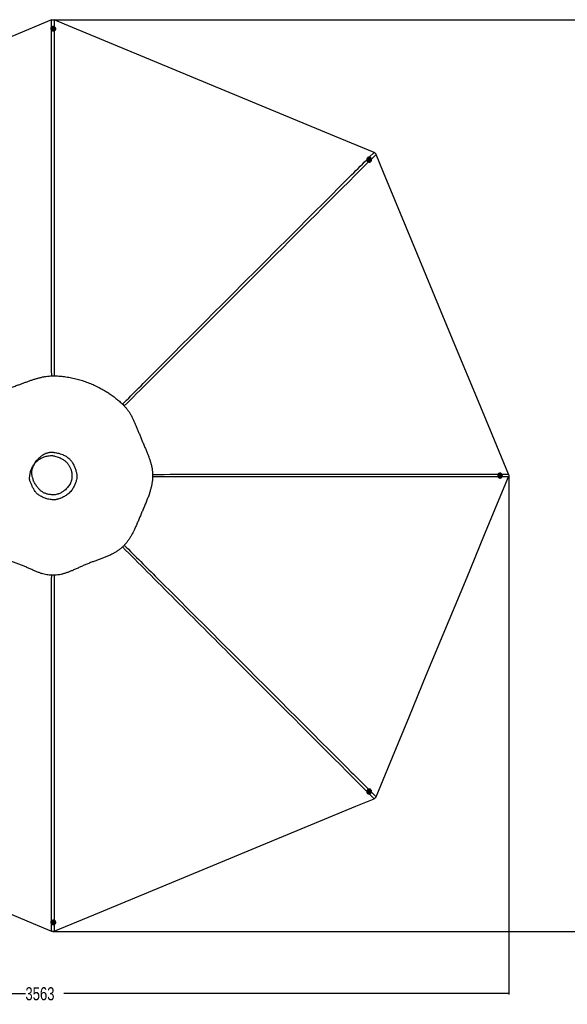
# Paper-space layout 'In-Ground Anchor' of a CAD drawing. Header units: millimetres. Extents: x 1903 to 18395, y 314 to 15846.
# Tile 37 of 52: x 6309 to 10514, y 8287 to 15846. Entities that reach past the tile are written whole.
import ezdxf

# ---------------------------------------------------------------- set-up
doc = ezdxf.new("R2010")
doc.units = ezdxf.units.MM
doc.layers.add('COMPONENT_GEOMETRY', color=7, linetype='Continuous')
doc.styles.add('SLDTEXTSTYLE1', font='TXT', dxfattribs={"width": 0.75})
doc.dimstyles.new('SLDDIMSTYLE2', dxfattribs={"dimtxt": 100, "dimasz": 6.604, "dimexe": 0, "dimexo": 0.0625, "dimgap": 25, "dimtad": 0, "dimtih": 1, "dimtoh": 1, "dimdec": 0, "dimlfac": 0.5, "dimrnd": 1e-09, "dimzin": 12, "dimdsep": 46, "dimtxsty": 'SLDTEXTSTYLE1', "dimsah": 1, "dimcen": 0.09, "dimadec": 0, "dimazin": 3, "dimtfac": 1, "dimtdec": 3, "dimtofl": 0, "dimtmove": 0, "dimatfit": 3, "dimfxl": 1, "dimfrac": 2, "dimtolj": 1, "dimtzin": 12, "dimarcsym": 0})
doc.dimstyles.new('SLDDIMSTYLE3', dxfattribs={"dimtxt": 100, "dimasz": 6.604, "dimexe": 0, "dimexo": 0.0625, "dimgap": -25, "dimtad": 0, "dimtih": 1, "dimtoh": 1, "dimdec": 0, "dimlfac": 0.5, "dimrnd": 1e-09, "dimzin": 12, "dimdsep": 46, "dimtxsty": 'SLDTEXTSTYLE1', "dimsah": 1, "dimcen": 0.09, "dimadec": 0, "dimazin": 3, "dimtfac": 1, "dimtdec": 0, "dimtofl": 0, "dimtmove": 0, "dimatfit": 3, "dimfxl": 1, "dimfrac": 2, "dimtolj": 1, "dimarcsym": 0})

# ---------------------------------------------------------------- blocks, each defined once
blk = doc.blocks.new('_D_14')
at = {"layer": 'COMPONENT_GEOMETRY', "color": 7, "ltscale": 2}
for p, q in [((6586.8, 15845.8), (11539.2, 15845.8)), ((11532.9, 15845.8), (11532.9, 12425.3)), ((11354.6, 12266.5), (11354.6, 12425.3)), ((11354.6, 12425.3), (11711.1, 12425.3)), ((11711.1, 12425.3), (11711.1, 12266.5)), ((11711.1, 12266.5), (11354.6, 12266.5)), ((11532.9, 8846), (11532.9, 12266.5)), ((6601.7, 8846), (11539.2, 8846))]:
    blk.add_line(p, q, dxfattribs=at)
for points in [[(11532.9, 15845.8), (11531.9, 15839.2), (11533.9, 15839.2)], [(11532.9, 8846), (11533.9, 8852.6), (11531.9, 8852.6)]]:
    blk.add_solid(points, dxfattribs=at)
at = {"layer": 'COMPONENT_GEOMETRY', "color": 7, "ltscale": 2, "insert": (11385.1, 12395.5), "char_height": 100, "attachment_point": 1, "style": 'SLDTEXTSTYLE1'}
blk.add_mtext('3500', dxfattribs=at)
blk = doc.blocks.new('_D_15')
at = {"layer": 'COMPONENT_GEOMETRY', "color": 7, "ltscale": 2}
for p, q in [((2938.4, 12281.5), (2938.4, 8362)), ((10064.3, 12285.6), (10064.3, 8362)), ((2938.4, 8368.4), (6353.5, 8368.4)), ((10064.3, 8368.4), (6649.1, 8368.4))]:
    blk.add_line(p, q, dxfattribs=at)
for points in [[(2938.4, 8368.4), (2945, 8367.4), (2945, 8369.4)], [(10064.3, 8368.4), (10057.7, 8369.4), (10057.7, 8367.4)]]:
    blk.add_solid(points, dxfattribs=at)
at = {"layer": 'COMPONENT_GEOMETRY', "color": 7, "ltscale": 2, "insert": (6353.5, 8417.9), "char_height": 100, "attachment_point": 1, "style": 'SLDTEXTSTYLE1'}
blk.add_mtext('3563', dxfattribs=at)

psp = doc.layouts.new('In-Ground Anchor')

# ---------------------------------------------------------------- linework, layer by layer
at = {"color": 8, "linetype": 'Continuous', "lineweight": 25, "ltscale": 2}
for p, q in [((6553.75, 15788.11), (6553.74, 15843.63)), ((6574.98, 15843.63), (6574.97, 15791.94)), ((8992.84, 14789.41), (9030.11, 14826.68)), ((9045.13, 14811.67), (9009.79, 14776.34)), ((10062.07, 12335.3), (10011.91, 12335.31)), ((10012.07, 12356.53), (10062.07, 12356.54)), ((9009.74, 9915.55), (9045.13, 9880.17)), ((9030.11, 9865.15), (8992.83, 9902.45)), ((6553.74, 8848.2), (6553.75, 8903.68)), ((6574.97, 8899.93), (6574.98, 8848.2))]:
    psp.add_line(p, q, dxfattribs=at)
at = {"color": 7, "linetype": 'Continuous', "lineweight": 25, "ltscale": 2}
for p, q in [((6548.41, 15776.49), (6548.42, 15775.08)), ((6557.71, 15776.84), (6557.71, 15776.53)), ((6563.75, 15779.05), (6565.72, 15781.65)), ((6565.23, 15776.18), (6563.75, 15779.05)), ((6564.14, 15778.29), (6564.74, 15779.09)), ((6564.74, 15779.09), (6565.73, 15780.4)), ((6568.68, 15775.92), (6565.23, 15776.18)), ((6565.72, 15781.65), (6569.18, 15781.39)), ((6565.73, 15780.4), (6565.72, 15781.65)), ((6565.73, 15780.4), (6567.46, 15780.27)), ((6567.46, 15780.27), (6569.18, 15780.14)), ((6570.66, 15778.53), (6568.68, 15775.92)), ((6569.18, 15781.39), (6570.66, 15778.53)), ((6569.18, 15780.14), (6569.18, 15781.39)), ((6569.18, 15780.14), (6569.92, 15778.7)), ((6569.92, 15778.7), (6570.27, 15778.02)), ((6576.71, 15776.61), (6576.71, 15776.92)), ((6586.02, 15775.25), (6586.01, 15776.66)), ((8979.71, 14785.01), (8978.72, 14784.01)), ((8986.52, 14778.67), (8986.31, 14778.45)), ((8991.36, 14772.87), (8992.35, 14775.95)), ((8993.62, 14770.25), (8991.36, 14772.87)), ((8992.09, 14775.15), (8993.08, 14775.28)), ((8992.35, 14775.95), (8995.58, 14776.4)), ((8993.08, 14775.28), (8994.7, 14775.51)), ((8996.86, 14770.7), (8993.62, 14770.25)), ((8994.7, 14775.51), (8995.58, 14776.4)), ((8994.7, 14775.51), (8995.83, 14774.2)), ((8995.58, 14776.4), (8997.84, 14773.77)), ((8995.83, 14774.2), (8996.96, 14772.88)), ((8996.47, 14771.35), (8996.23, 14770.61)), ((8996.96, 14772.88), (8996.47, 14771.35)), ((8997.84, 14773.77), (8996.86, 14770.7)), ((8996.96, 14772.88), (8997.84, 14773.77)), ((8999.79, 14765.06), (9000, 14765.28)), ((9005.39, 14757.51), (9006.38, 14758.51)), ((9997.86, 12364.72), (9996.46, 12364.72)), ((9996.46, 12327.12), (9997.86, 12327.12)), ((9997.2, 12344.44), (9997.46, 12347.89)), ((9999.81, 12342.47), (9997.2, 12344.44)), ((9997.46, 12347.89), (10000.32, 12349.37)), ((9998.16, 12355.42), (9997.86, 12355.42)), ((9997.86, 12336.42), (9998.16, 12336.42)), ((9999.99, 12343.21), (9999.3, 12342.85)), ((9999.58, 12348.99), (10000.38, 12348.39)), ((10002.68, 12343.95), (9999.81, 12342.47)), ((10001.42, 12343.95), (9999.99, 12343.21)), ((10000.32, 12349.37), (10002.93, 12347.4)), ((10000.38, 12348.39), (10001.68, 12347.4)), ((10001.55, 12345.67), (10001.42, 12343.95)), ((10001.42, 12343.95), (10002.68, 12343.95)), ((10001.68, 12347.4), (10001.55, 12345.67)), ((10001.68, 12347.4), (10002.93, 12347.4)), ((10002.93, 12347.4), (10002.68, 12343.95)), ((8978.72, 9907.83), (8979.71, 9906.83)), ((8986.31, 9913.38), (8986.52, 9913.17)), ((8991.53, 9919.49), (8994.15, 9921.75)), ((8991.98, 9916.26), (8991.53, 9919.49)), ((8992.63, 9916.65), (8991.89, 9916.89)), ((8995.06, 9915.28), (8991.98, 9916.26)), ((8994.17, 9916.17), (8992.63, 9916.65)), ((8994.15, 9921.75), (8997.23, 9920.77)), ((8995.49, 9917.29), (8994.17, 9916.17)), ((8994.17, 9916.17), (8995.06, 9915.28)), ((8997.68, 9917.54), (8995.06, 9915.28)), ((8996.8, 9918.42), (8995.49, 9917.29)), ((8996.43, 9921.03), (8996.57, 9920.04)), ((8996.57, 9920.04), (8996.8, 9918.42)), ((8996.8, 9918.42), (8997.68, 9917.54)), ((8997.23, 9920.77), (8997.68, 9917.54)), ((9000, 9926.56), (8999.79, 9926.78)), ((9006.38, 9933.33), (9005.39, 9934.33)), ((6548.42, 8916.76), (6548.41, 8915.35)), ((6557.71, 8915.31), (6557.71, 8915)), ((6563.75, 8913.31), (6565.72, 8915.92)), ((6565.24, 8910.44), (6563.75, 8913.31)), ((6564.5, 8913.13), (6564.14, 8913.82)), ((6565.24, 8911.7), (6564.5, 8913.13)), ((6565.24, 8911.7), (6565.24, 8910.44)), ((6566.97, 8911.57), (6565.24, 8911.7)), ((6568.69, 8910.18), (6565.24, 8910.44)), ((6565.72, 8915.92), (6569.17, 8915.66)), ((6568.69, 8911.44), (6566.97, 8911.57)), ((6570.66, 8912.79), (6568.69, 8910.18)), ((6569.68, 8912.74), (6568.69, 8911.44)), ((6568.69, 8911.44), (6568.69, 8910.18)), ((6569.17, 8915.66), (6570.66, 8912.79)), ((6570.27, 8913.53), (6569.68, 8912.74)), ((6576.71, 8914.92), (6576.71, 8915.22)), ((6586.01, 8915.18), (6586.02, 8916.59))]:
    psp.add_line(p, q, dxfattribs=at)
at = {"color": 7, "linetype": 'Continuous', "lineweight": 25, "ltscale": 2, "flags": 128}
for points in [[(6553.74, 15843.63), (6249.15, 15717.47), (5935.08, 15587.37), (5621, 15457.28), (5306.93, 15327.18), (4866.89, 15144.92), (4552.82, 15014.82), (4238.74, 14884.73), (4100.46, 14827.45)], [(9030.11, 14826.68), (8725.52, 14952.85), (8411.45, 15082.94), (8097.37, 15213.04), (7783.29, 15343.13), (7343.26, 15525.4), (7029.18, 15655.49), (6715.11, 15785.59), (6574.98, 15843.63)], [(6585.48, 15780.64), (6584.27, 15783.82), (6582.4, 15786.73), (6579.94, 15789.24), (6577, 15791.27), (6573.68, 15792.73), (6570.11, 15793.58), (6566.43, 15793.76), (6562.78, 15793.29), (6559.3, 15792.18), (6556.13, 15790.46), (6553.38, 15788.21), (6551.16, 15785.52), (6549.56, 15782.48), (6548.64, 15779.21), (6548.43, 15775.84), (6548.94, 15772.5), (6550.16, 15769.32), (6552.03, 15766.41), (6554.48, 15763.9), (6557.43, 15761.87), (6560.75, 15760.41), (6564.31, 15759.57), (6567.99, 15759.38), (6571.64, 15759.85), (6575.12, 15760.97), (6578.3, 15762.68), (6581.05, 15764.93), (6583.27, 15767.63), (6584.87, 15770.67), (6585.79, 15773.93), (6586, 15777.3), (6585.48, 15780.64)], [(6567.99, 15785.54), (6565.41, 15785.41), (6562.96, 15784.65), (6560.83, 15783.31), (6559.17, 15781.49), (6558.1, 15779.33), (6557.71, 15776.99), (6558.03, 15774.64), (6559.03, 15772.46), (6560.63, 15770.6), (6562.72, 15769.21), (6565.15, 15768.39), (6567.73, 15768.2), (6570.27, 15768.65), (6572.58, 15769.71), (6574.5, 15771.3), (6575.87, 15773.31), (6576.6, 15775.58), (6576.64, 15777.95), (6575.98, 15780.24), (6574.66, 15782.28), (6572.8, 15783.91), (6570.52, 15785.03), (6567.99, 15785.54)], [(6567.59, 15783.12), (6565.75, 15782.93), (6564.13, 15782.1), (6562.98, 15780.77), (6562.47, 15779.14), (6562.68, 15777.46), (6563.58, 15775.97), (6565.03, 15774.92), (6566.81, 15774.45), (6568.65, 15774.65), (6570.27, 15775.47), (6571.43, 15776.8), (6571.94, 15778.43), (6571.73, 15780.12), (6570.83, 15781.6), (6569.38, 15782.65), (6567.59, 15783.12)], [(8978.72, 14784.01), (8978.26, 14783.53), (8976.26, 14780.8), (8974.87, 14777.69), (8974.13, 14774.31), (8974.09, 14770.79), (8974.74, 14767.28), (8976.05, 14763.89), (8977.98, 14760.78), (8980.45, 14758.04), (8983.36, 14755.79), (8986.61, 14754.12), (8990.07, 14753.09), (8993.6, 14752.74), (8997.08, 14753.08), (9000.36, 14754.1), (9003.32, 14755.76), (9005.39, 14757.51)], [(9008.84, 14761.72), (9010.24, 14764.83), (9010.97, 14768.21), (9011.01, 14771.72), (9010.36, 14775.24), (9009.05, 14778.62), (9007.12, 14781.74), (9004.66, 14784.48), (9001.74, 14786.72), (8998.49, 14788.39), (8995.03, 14789.42), (8991.5, 14789.78), (8988.02, 14789.44), (8984.74, 14788.42), (8981.78, 14786.76), (8979.25, 14784.52), (8977.25, 14781.8), (8975.86, 14778.68), (8975.13, 14775.31), (8975.08, 14771.79), (8975.73, 14768.27), (8977.04, 14764.89), (8978.97, 14761.77), (8981.44, 14759.04), (8984.35, 14756.79), (8987.6, 14755.12), (8991.06, 14754.09), (8994.59, 14753.74), (8998.07, 14754.08), (9001.35, 14755.09), (9004.31, 14756.75), (9006.84, 14758.99), (9008.84, 14761.72)], [(8999.94, 14777.55), (8998.03, 14779.29), (8995.75, 14780.48), (8993.3, 14781.04), (8990.84, 14780.93), (8988.56, 14780.15), (8986.63, 14778.77), (8985.19, 14776.88), (8984.35, 14774.63), (8984.17, 14772.19), (8984.66, 14769.72), (8985.8, 14767.42), (8987.48, 14765.46), (8989.6, 14763.99), (8991.99, 14763.1), (8994.47, 14762.88), (8996.86, 14763.32), (8998.98, 14764.41), (9000.69, 14766.06), (9001.84, 14768.15), (9002.35, 14770.52), (9002.19, 14773), (9001.37, 14775.41), (8999.94, 14777.55)], [(8997.94, 14776.11), (8996.51, 14777.28), (8994.78, 14777.84), (8993.02, 14777.72), (8991.51, 14776.92), (8990.46, 14775.58), (8990.05, 14773.89), (8990.33, 14772.12), (8991.26, 14770.53), (8992.7, 14769.37), (8994.43, 14768.81), (8996.19, 14768.93), (8997.7, 14769.73), (8998.74, 14771.07), (8999.16, 14772.75), (8998.88, 14774.52), (8997.94, 14776.11)], [(10062.07, 12356.54), (9935.91, 12661.12), (9805.82, 12975.2), (9675.72, 13289.28), (9545.63, 13603.35), (9363.36, 14043.39), (9233.26, 14357.46), (9103.17, 14671.54), (9045.13, 14811.67)], [(9045.13, 9880.17), (9171.29, 10184.76), (9301.38, 10498.83), (9431.48, 10812.91), (9561.57, 11126.99), (9743.84, 11567.02), (9873.94, 11881.09), (10004.03, 12195.17), (10062.07, 12335.3)], [(9996.46, 12364.72), (9995.73, 12364.7), (9992.38, 12364.19), (9989.2, 12362.97), (9986.29, 12361.09), (9983.77, 12358.64), (9981.74, 12355.69), (9980.28, 12352.37), (9979.44, 12348.8), (9979.25, 12345.12), (9979.72, 12341.47), (9980.84, 12338), (9982.55, 12334.82), (9984.8, 12332.07), (9987.5, 12329.86), (9990.55, 12328.26), (9993.81, 12327.34), (9996.46, 12327.12)], [(10001.93, 12327.65), (10005.12, 12328.87), (10008.03, 12330.74), (10010.54, 12333.2), (10012.57, 12336.14), (10014.04, 12339.47), (10014.88, 12343.03), (10015.07, 12346.71), (10014.59, 12350.36), (10013.48, 12353.84), (10011.76, 12357.02), (10009.51, 12359.76), (10006.81, 12361.98), (10003.77, 12363.58), (10000.5, 12364.5), (9997.13, 12364.7), (9993.79, 12364.19), (9990.6, 12362.97), (9987.69, 12361.09), (9985.18, 12358.64), (9983.15, 12355.69), (9981.68, 12352.37), (9980.84, 12348.8), (9980.65, 12345.12), (9981.13, 12341.47), (9982.24, 12338), (9983.96, 12334.82), (9986.21, 12332.07), (9988.91, 12329.86), (9991.95, 12328.26), (9995.22, 12327.34), (9998.59, 12327.14), (10001.93, 12327.65)], [(10006.84, 12345.14), (10006.71, 12347.73), (10005.94, 12350.18), (10004.6, 12352.31), (10002.78, 12353.97), (10000.62, 12355.03), (9998.28, 12355.42), (9995.93, 12355.1), (9993.74, 12354.1), (9991.88, 12352.49), (9990.49, 12350.4), (9989.67, 12347.97), (9989.48, 12345.4), (9989.93, 12342.86), (9990.99, 12340.54), (9992.58, 12338.63), (9994.59, 12337.26), (9996.87, 12336.53), (9999.24, 12336.49), (10001.53, 12337.16), (10003.57, 12338.47), (10005.21, 12340.34), (10006.33, 12342.62), (10006.84, 12345.14)], [(10004.4, 12345.53), (10004.21, 12347.37), (10003.38, 12348.99), (10002.05, 12350.14), (10000.42, 12350.65), (9998.73, 12350.44), (9997.25, 12349.54), (9996.19, 12348.09), (9995.73, 12346.31), (9995.92, 12344.46), (9996.75, 12342.84), (9998.08, 12341.69), (9999.71, 12341.18), (10001.4, 12341.4), (10002.88, 12342.3), (10003.94, 12343.75), (10004.4, 12345.53)], [(9005.39, 9934.33), (9004.82, 9934.87), (9002.09, 9936.87), (8998.98, 9938.26), (8995.6, 9938.99), (8992.08, 9939.03), (8988.56, 9938.38), (8985.18, 9937.07), (8982.06, 9935.14), (8979.32, 9932.67), (8977.08, 9929.76), (8975.41, 9926.51), (8974.38, 9923.05), (8974.02, 9919.52), (8974.37, 9916.05), (8975.39, 9912.77), (8977.05, 9909.81), (8978.72, 9907.83)], [(8983.01, 9904.29), (8986.13, 9902.9), (8989.51, 9902.17), (8993.02, 9902.13), (8996.54, 9902.78), (8999.93, 9904.09), (9003.05, 9906.02), (9005.78, 9908.49), (9008.03, 9911.4), (9009.7, 9914.65), (9010.73, 9918.11), (9011.08, 9921.64), (9010.74, 9925.11), (9009.71, 9928.39), (9008.05, 9931.35), (9005.81, 9933.88), (9003.08, 9935.87), (8999.97, 9937.26), (8996.59, 9937.99), (8993.07, 9938.03), (8989.55, 9937.39), (8986.17, 9936.07), (8983.05, 9934.14), (8980.31, 9931.67), (8978.07, 9928.76), (8976.4, 9925.51), (8975.37, 9922.06), (8975.02, 9918.52), (8975.36, 9915.05), (8976.38, 9911.77), (8978.04, 9908.81), (8980.28, 9906.28), (8983.01, 9904.29)], [(8998.85, 9913.19), (9000.58, 9915.11), (9001.78, 9917.38), (9002.34, 9919.83), (9002.22, 9922.29), (9001.45, 9924.57), (9000.06, 9926.5), (8998.17, 9927.94), (8995.92, 9928.77), (8993.47, 9928.95), (8991, 9928.45), (8988.71, 9927.32), (8986.75, 9925.63), (8985.27, 9923.52), (8984.39, 9921.13), (8984.16, 9918.65), (8984.61, 9916.26), (8985.7, 9914.14), (8987.35, 9912.44), (8989.44, 9911.29), (8991.82, 9910.78), (8994.3, 9910.94), (8996.7, 9911.77), (8998.85, 9913.19)], [(8997.4, 9915.18), (8998.56, 9916.62), (8999.12, 9918.34), (8999, 9920.1), (8998.2, 9921.61), (8996.86, 9922.65), (8995.17, 9923.06), (8993.4, 9922.78), (8991.81, 9921.85), (8990.65, 9920.41), (8990.08, 9918.68), (8990.21, 9916.93), (8991.01, 9915.42), (8992.35, 9914.38), (8994.03, 9913.96), (8995.81, 9914.25), (8997.4, 9915.18)], [(4100.46, 9864.39), (4405.05, 9738.22), (4719.13, 9608.13), (5033.2, 9478.03), (5347.28, 9347.94), (5785.46, 9166.44), (6099.54, 9036.34), (6413.61, 8906.25), (6553.74, 8848.2)], [(6574.98, 8848.2), (6879.57, 8974.37), (7193.64, 9104.46), (7507.72, 9234.56), (7821.79, 9364.65), (8261.83, 9546.92), (8575.9, 9677.02), (8889.98, 9807.11), (9030.11, 9865.15)], [(6548.95, 8911.2), (6550.17, 8908.01), (6552.05, 8905.11), (6554.51, 8902.59), (6557.45, 8900.57), (6560.77, 8899.1), (6564.34, 8898.26), (6568.02, 8898.07), (6571.67, 8898.55), (6575.15, 8899.66), (6578.32, 8901.38), (6581.07, 8903.62), (6583.28, 8906.32), (6584.88, 8909.36), (6585.79, 8912.63), (6586, 8915.99), (6585.48, 8919.33), (6584.26, 8922.52), (6582.38, 8925.42), (6579.92, 8927.94), (6576.97, 8929.96), (6573.65, 8931.43), (6570.08, 8932.27), (6566.4, 8932.46), (6562.75, 8931.98), (6559.28, 8930.87), (6556.1, 8929.16), (6553.36, 8926.91), (6551.15, 8924.21), (6549.55, 8921.17), (6548.63, 8917.9), (6548.43, 8914.54), (6548.95, 8911.2)], [(6566.45, 8906.29), (6569.03, 8906.42), (6571.48, 8907.19), (6573.61, 8908.53), (6575.27, 8910.34), (6576.33, 8912.5), (6576.71, 8914.84), (6576.39, 8917.19), (6575.39, 8919.38), (6573.78, 8921.23), (6571.69, 8922.63), (6569.26, 8923.45), (6566.68, 8923.64), (6564.14, 8923.19), (6561.83, 8922.13), (6559.92, 8920.54), (6558.55, 8918.53), (6557.82, 8916.26), (6557.79, 8913.89), (6558.45, 8911.6), (6559.77, 8909.56), (6561.64, 8907.92), (6563.92, 8906.81), (6566.45, 8906.29)], [(6566.82, 8908.72), (6568.66, 8908.91), (6570.28, 8909.74), (6571.43, 8911.06), (6571.94, 8912.7), (6571.72, 8914.38), (6570.82, 8915.86), (6569.37, 8916.92), (6567.59, 8917.38), (6565.75, 8917.19), (6564.13, 8916.36), (6562.98, 8915.04), (6562.47, 8913.4), (6562.68, 8911.72), (6563.58, 8910.24), (6565.04, 8909.18), (6566.82, 8908.72)]]:
    psp.add_lwpolyline(points, dxfattribs=at)
at = {"color": 7, "linetype": 'Continuous', "lineweight": 25, "ltscale": 4}
for centre, radius, start, end in [((6564.93, 15775.29), 16.51, 180.744564, 228.693603), ((6567.21, 15777.23), 9.52, 184.24805, 356.262512), ((6566.83, 15777.5), 2.62, 142.657805, 167.902695), ((6567.19, 15777.17), 3.11, 85.019219, 141.80522), ((6567.28, 15777.27), 3, 28.568958, 86.72221), ((6567.64, 15777.52), 2.57, 8.493212, 27.402549), ((6568.78, 15775.57), 17.24, 289.586648, 358.921336), ((8993.51, 14772.22), 9.52, 139.146124, 311.21615), ((8993.43, 14772.68), 2.62, 97.685884, 122.939963), ((8993.45, 14772.2), 3.11, 40.018165, 96.83619), ((8993.59, 14772.2), 3, 343.556684, 41.711224), ((8994.02, 14772.13), 2.57, 323.363067, 342.399973), ((9998.52, 12345.92), 9.52, 93.952877, 266.047123), ((9998.8, 12345.49), 2.57, 278.239214, 297.422897), ((9998.79, 12346.3), 2.62, 52.717729, 77.861805), ((9998.55, 12345.85), 3.01, 298.572402, 356.702589), ((9998.46, 12345.94), 3.1, 355.012502, 51.863461), ((8993.51, 9919.61), 9.52, 48.782347, 220.855378), ((8993.41, 9919.11), 2.57, 233.194153, 252.45788), ((8993.48, 9919.54), 3.01, 253.606816, 311.701221), ((8993.49, 9919.67), 3.1, 310.005439, 6.871172), ((8993.97, 9919.69), 2.62, 7.734809, 32.71455), ((6564.97, 8916.53), 16.55, 131.372321, 179.189518), ((6567.21, 8914.6), 9.52, 3.735355, 175.754083), ((6568.69, 8916.2), 17.34, 1.298045, 70.193971), ((6566.78, 8914.32), 2.57, 188.254646, 207.484569), ((6567.14, 8914.57), 3.01, 208.639922, 266.707849), ((6567.24, 8914.66), 3.1, 265.001005, 321.854681), ((6567.59, 8914.33), 2.62, 322.72707, 347.584316)]:
    psp.add_arc(centre, radius, start, end, dxfattribs=at)
at = {"color": 7, "linetype": 'Continuous', "lineweight": 25, "ltscale": 2}
for points, knots in [([(6553.74, 15843.63), (6556, 15844.41), (6559.07, 15845.46), (6563.84, 15845.89), (6567.84, 15845.72), (6571.81, 15844.85), (6574.14, 15843.96), (6574.98, 15843.63)], [0, 0, 0, 0, 0.3261569, 0.4447437, 0.6569461, 0.8759441, 1, 1, 1, 1]), ([(9030.11, 14826.68), (9032.25, 14825.64), (9035.17, 14824.21), (9038.87, 14821.13), (9041.56, 14818.16), (9043.76, 14814.75), (9044.76, 14812.49), (9045.13, 14811.67)], [0, 0, 0, 0, 0.3261716, 0.4447638, 0.6602889, 0.8759385, 1, 1, 1, 1]), ([(6309.43, 11663.84), (6318.56, 11660.19), (6336.78, 11652.92), (6363.46, 11641.18), (6389.71, 11629.41), (6415.72, 11617.9), (6440.33, 11607.67), (6463.72, 11598.91), (6485.96, 11591.75), (6506.75, 11586.42), (6525.96, 11582.84), (6543.43, 11580.71), (6561.1, 11579.84), (6580.89, 11580.29), (6602.69, 11582.52), (6626.22, 11586.92), (6649.4, 11592.98), (6672.24, 11600.38), (6694.79, 11608.85), (6718.64, 11618.75), (6743.88, 11629.95), (6770.69, 11642.22), (6797.8, 11654.53), (6825.35, 11666.44), (6852.81, 11677.29), (6879.86, 11687.33), (6906.33, 11696.9), (6932.69, 11706.49), (6958.84, 11716.4), (6984.69, 11726.96), (7010.09, 11738.47), (7034.88, 11751.29), (7057.93, 11765.21), (7079.04, 11780.27), (7098.01, 11796.31), (7115.39, 11813.88), (7131.27, 11832.64), (7145.77, 11852.4), (7159.07, 11873.04), (7171.34, 11894.37), (7182.76, 11916.29), (7194.25, 11940.25), (7205.9, 11966.28), (7217.89, 11994.44), (7229.83, 12023.11), (7242, 12052.06), (7254.67, 12081.4), (7267.46, 12111.05), (7280.1, 12141.1), (7292.09, 12171.22), (7302.35, 12199.41), (7310.82, 12225.71), (7317.59, 12250.09), (7323.16, 12274.77), (7326.98, 12297.74), (7329.25, 12318.83), (7330.27, 12337.92), (7330.2, 12356.99), (7328.78, 12378.05), (7325.64, 12400.99), (7320.54, 12425.6), (7314.06, 12449.76), (7306.48, 12473.51), (7298.04, 12496.93), (7288.34, 12521.66), (7277.47, 12547.76), (7265.58, 12575.37), (7253.61, 12603.04), (7241.9, 12630.74), (7230.81, 12658.2), (7220.22, 12684.91), (7209.96, 12710.6), (7199.81, 12735.21), (7189.52, 12758.81), (7178.87, 12781.48), (7167.61, 12803.28), (7155.53, 12824.22), (7142.44, 12844.22), (7128.17, 12863.2), (7110.12, 12883.72), (7087.62, 12905.09), (7061.46, 12928.09), (7033.92, 12949.93), (7005.13, 12970.7), (6975, 12990.39), (6943.64, 13008.9), (6909.44, 13027.07), (6872.45, 13044.48), (6832.61, 13060.76), (6791.86, 13074.98), (6750.27, 13087.09), (6707.94, 13096.95), (6672.14, 13103.21), (6643.22, 13106.99), (6621.39, 13109.19), (6599.44, 13110.73), (6577.55, 13111.58), (6555.93, 13111.77), (6533.28, 13110.45), (6509.71, 13107.54), (6485.21, 13103), (6461.1, 13097.28), (6437.26, 13090.61), (6413.51, 13083.17), (6389.67, 13075.1), (6365.56, 13066.53), (6341.04, 13057.58), (6316.07, 13048.44), (6288.7, 13038.43), (6259.15, 13027.41), (6227.57, 13015.1), (6196.04, 13001.95), (6169.17, 12989.65), (6146.79, 12978.44), (6128.78, 12968.71), (6110.75, 12958.13), (6092.73, 12946.52), (6074.77, 12933.7), (6057.05, 12919.52), (6040.6, 12904.57), (6025.58, 12889.1), (6012.14, 12873.15), (6000.07, 12855.84), (5989.26, 12837.45), (5979.63, 12818.1), (5971.02, 12797.95), (5963.25, 12777.09), (5955.77, 12754.54), (5948.47, 12730.23), (5941.14, 12704.12), (5933.8, 12677.27), (5926.1, 12649.89), (5917.97, 12622.33), (5909.69, 12594.84), (5901.47, 12567.53), (5893.46, 12540.4), (5885.86, 12513.4), (5878.84, 12486.45), (5872.56, 12459.49), (5867.23, 12432.45), (5863.05, 12405.32), (5860.51, 12380.81), (5859.33, 12359.05), (5859.08, 12340.08), (5860.12, 12321.21), (5862.44, 12302.58), (5866.08, 12282.7), (5871.12, 12261.7), (5877.49, 12239.65), (5884.52, 12217.95), (5892.28, 12195.45), (5900.56, 12172.04), (5909.08, 12147.57), (5917.14, 12122.94), (5924.41, 12098.15), (5930.61, 12073.38), (5936.04, 12048.96), (5941.57, 12022.03), (5947.34, 11993.01), (5953.8, 11962.24), (5960.85, 11932.9), (5968.98, 11904.84), (5978.15, 11879.49), (5988.4, 11856.79), (5999.59, 11836.67), (6012.49, 11817.89), (6027.12, 11800.7), (6043.14, 11785.07), (6061.44, 11770.02), (6082.06, 11755.83), (6104.9, 11742.62), (6128.52, 11730.9), (6152.78, 11720.35), (6177.61, 11710.65), (6202.98, 11701.46), (6228.89, 11692.51), (6255.33, 11683.46), (6282.31, 11674.08), (6300.33, 11667.27), (6309.43, 11663.84)], [0, 0, 0, 0, 0.0062079, 0.0123847, 0.0185275, 0.0246372, 0.0307136, 0.0357515, 0.0407647, 0.0457516, 0.0494761, 0.0531858, 0.0568886, 0.0606336, 0.0656625, 0.0707159, 0.0757949, 0.0808976, 0.0860265, 0.0911809, 0.0973971, 0.1036484, 0.1099363, 0.116261, 0.1226055, 0.1285507, 0.1344957, 0.1404391, 0.1463799, 0.1523162, 0.1582479, 0.1641727, 0.1700884, 0.1753383, 0.1805792, 0.1857567, 0.1909068, 0.1960997, 0.2013354, 0.2066101, 0.2119258, 0.2172802, 0.2237536, 0.2302781, 0.2368554, 0.2434816, 0.2500953, 0.257012, 0.2639405, 0.2708741, 0.2778026, 0.2832351, 0.2886523, 0.294047, 0.2994131, 0.303457, 0.3074802, 0.3114793, 0.3154719, 0.3208122, 0.32617, 0.3315397, 0.3369132, 0.3422866, 0.3476539, 0.3540791, 0.3604808, 0.3668553, 0.3731968, 0.379444, 0.385547, 0.3914459, 0.3971495, 0.4026894, 0.4080894, 0.4133727, 0.4185521, 0.423644, 0.4286621, 0.4336209, 0.4408799, 0.4482224, 0.4556009, 0.4630516, 0.4706144, 0.478305, 0.4860229, 0.4950456, 0.5040918, 0.5131652, 0.5222698, 0.5314085, 0.540585, 0.5451896, 0.5498053, 0.5544326, 0.5590731, 0.5636265, 0.5680646, 0.5733929, 0.5787174, 0.5840504, 0.5894025, 0.5947854, 0.6002096, 0.6056867, 0.6112314, 0.6168532, 0.6225079, 0.6296062, 0.636771, 0.6440355, 0.6514438, 0.6557602, 0.6601503, 0.6646266, 0.669204, 0.6739001, 0.6787296, 0.6836315, 0.6879634, 0.6923325, 0.6967724, 0.7013023, 0.7059222, 0.710634, 0.7154345, 0.7203229, 0.7260147, 0.7318156, 0.7377239, 0.743736, 0.7497899, 0.7558437, 0.7618906, 0.7679227, 0.7739342, 0.7799172, 0.7858631, 0.7917629, 0.7976083, 0.8033903, 0.807398, 0.8113778, 0.8153479, 0.8193167, 0.8232851, 0.8282375, 0.8331799, 0.8381049, 0.843009, 0.8485831, 0.8541205, 0.8596181, 0.8650715, 0.8704442, 0.8757132, 0.8808802, 0.8878858, 0.894593, 0.9010551, 0.9073121, 0.9133951, 0.9183508, 0.923216, 0.9280042, 0.9327336, 0.93743, 0.9421128, 0.9477263, 0.9533461, 0.9589832, 0.9646483, 0.9703546, 0.9761134, 0.9819397, 0.9878499, 0.9938627, 1, 1, 1, 1]), ([(6604.64, 12204.39), (6606.82, 12205.16), (6612.86, 12207.3), (6622.46, 12211.66), (6633.32, 12217.69), (6643.81, 12224.6), (6654.77, 12232.93), (6666.03, 12242.75), (6677.33, 12254.43), (6687.65, 12267.29), (6695.36, 12279.45), (6700.73, 12290.36), (6704.29, 12299.64), (6707.11, 12309.3), (6709.37, 12320.29), (6710.75, 12332.58), (6710.79, 12346.16), (6709.77, 12359.86), (6707.96, 12372.67), (6705.36, 12384.42), (6702.14, 12395.13), (6697.91, 12405.62), (6692.95, 12415.66), (6687.28, 12425.15), (6681.03, 12434.12), (6674.04, 12442.68), (6666.18, 12450.71), (6657.65, 12458.25), (6648.43, 12465.25), (6638.62, 12471.57), (6626.68, 12478.19), (6612.49, 12484.71), (6595.9, 12490.8), (6581.62, 12494.88), (6569.92, 12497.55), (6558.73, 12499.37), (6544.93, 12499.7), (6528.69, 12497.85), (6512.53, 12493.87), (6495.79, 12488.57), (6478.83, 12481.34), (6464.28, 12473.41), (6453.11, 12465.98), (6445.74, 12460.17), (6441.32, 12456.12), (6435.66, 12450.68), (6429.43, 12443.82), (6422.26, 12433.81), (6417.04, 12424.51), (6413.24, 12416.72), (6411.38, 12410), (6409.13, 12405.26), (6406.88, 12400.5), (6405.36, 12395.25), (6404.5, 12389.67), (6403.71, 12382.57), (6402.28, 12374.17), (6401.98, 12363.82), (6403.7, 12353.14), (6407.11, 12338.49), (6410.73, 12324.29), (6413.61, 12312.11), (6415.23, 12305.64), (6418.42, 12298.31), (6424.02, 12288.9), (6431.13, 12276.92), (6439.14, 12265.4), (6449.43, 12252.22), (6459.68, 12240.25), (6470.13, 12229.76), (6478.97, 12222.89), (6488.48, 12216.91), (6498.61, 12211.82), (6509.27, 12207.54), (6520.82, 12204.03), (6533.12, 12201.31), (6546.12, 12199.42), (6559.32, 12198.29), (6573.6, 12197.97), (6588.91, 12199.75), (6599.36, 12202.83), (6604.64, 12204.39)], [0, 0, 0, 0, 0.00727242, 0.02016468, 0.03315219, 0.04638218, 0.05967563, 0.0764833, 0.09340476, 0.11076877, 0.12834213, 0.13864105, 0.14901774, 0.15962225, 0.17029832, 0.18432074, 0.19849302, 0.21300143, 0.22758153, 0.23919153, 0.25086676, 0.2627725, 0.27475678, 0.28611911, 0.29754192, 0.30917067, 0.32088036, 0.33290671, 0.3449998, 0.3572902, 0.36963856, 0.38797125, 0.40642617, 0.4252439, 0.43471197, 0.44421352, 0.4609246, 0.47799383, 0.49554787, 0.51323768, 0.53328121, 0.55351917, 0.56535312, 0.57550736, 0.58306323, 0.58423675, 0.60024895, 0.61215984, 0.62294563, 0.63383252, 0.63933939, 0.64486062, 0.65032079, 0.6558971, 0.66201397, 0.66815079, 0.67845947, 0.68883257, 0.70057239, 0.71242748, 0.73622956, 0.74668615, 0.75191854, 0.75720986, 0.77176459, 0.78636274, 0.80111149, 0.81590752, 0.83902353, 0.85069376, 0.862493, 0.87420696, 0.88602873, 0.8981445, 0.9103469, 0.92401925, 0.93776639, 0.95171017, 0.9657226, 0.98268859, 1, 1, 1, 1]), ([(6405.26, 12408.84), (6405.26, 12408.84), (6407.32, 12413.31), (6412.29, 12421.86), (6419.51, 12433.47), (6427.35, 12444.88), (6436.31, 12456.89), (6446.45, 12468.55), (6456.49, 12479.23), (6465.79, 12488.19), (6475.73, 12496.57), (6487.75, 12505.34), (6499.6, 12512.3), (6511.07, 12517.39), (6520.29, 12520.45), (6529.9, 12522.94), (6539.98, 12524.66), (6550.3, 12525.49), (6560.64, 12525.33), (6570.79, 12524.08), (6584.2, 12522.5), (6600.98, 12519.43), (6620.93, 12514.09), (6638.34, 12507.68), (6653.09, 12500.75), (6665.39, 12493.84), (6677.2, 12485.88), (6688.21, 12477.12), (6698.02, 12467.37), (6706.66, 12456.76), (6714.39, 12445.22), (6721.2, 12432.94), (6727.14, 12420.2), (6732.45, 12407.15), (6737.36, 12393.9), (6741.5, 12380.97), (6744.77, 12368.4), (6747.1, 12356.12), (6748.52, 12343.53), (6748.24, 12329.47), (6746.07, 12315.43), (6742.42, 12301.62), (6738.1, 12289.12), (6733.02, 12276.8), (6727.04, 12263.83), (6719.99, 12250.35), (6711.32, 12236.57), (6701.15, 12223.5), (6689.79, 12212.4), (6677.93, 12202.57), (6665.83, 12193.82), (6652.76, 12185.63), (6639.07, 12178.27), (6626.88, 12172.63), (6619.19, 12169.72), (6616.39, 12168.65)], [0, 0, 0, 0, 0.0000002, 0.0203395, 0.0407965, 0.0565235, 0.0775355, 0.1026561, 0.1203813, 0.1381467, 0.1560916, 0.1741257, 0.1997235, 0.2127723, 0.2259303, 0.2398155, 0.2537942, 0.2681026, 0.2825416, 0.2964409, 0.3103576, 0.3383234, 0.3668586, 0.3956282, 0.4148492, 0.4341728, 0.4538539, 0.4736757, 0.4921832, 0.5108975, 0.5301513, 0.549546, 0.5688551, 0.5882229, 0.6077281, 0.6272776, 0.6443291, 0.6614494, 0.6789109, 0.6966097, 0.7193787, 0.7374474, 0.7556262, 0.7740306, 0.7924846, 0.8146211, 0.8368845, 0.8597408, 0.8829398, 0.9023176, 0.9233986, 0.944575, 0.9660354, 0.987592, 1, 1, 1, 1]), ([(6399.57, 12277.56), (6399.57, 12277.56), (6398.62, 12280.42), (6396.43, 12286.08), (6392, 12295.16), (6387.6, 12305.55), (6385.73, 12315.33), (6385.16, 12324.87), (6385.49, 12334.03), (6386.88, 12345.18), (6388.79, 12356.3), (6390.66, 12366.38), (6391.97, 12375.46), (6393.87, 12383.42), (6397.22, 12391.03), (6401.02, 12397.44), (6403.62, 12403.45), (6404.92, 12407), (6405.26, 12408.84), (6405.26, 12408.84)], [0, 0, 0, 0, 0.0000009, 0.0660069, 0.1324528, 0.2210348, 0.3120376, 0.3485207, 0.4299305, 0.5122398, 0.5952367, 0.6782959, 0.7369367, 0.7958061, 0.8566582, 0.9181518, 0.9587967, 0.9999991, 1, 1, 1, 1]), ([(10062.07, 12356.54), (10062.85, 12354.28), (10063.9, 12351.21), (10064.33, 12346.44), (10064.16, 12342.43), (10063.29, 12338.47), (10062.4, 12336.14), (10062.07, 12335.3)], [0, 0, 0, 0, 0.3261569, 0.4447437, 0.6569461, 0.8759441, 1, 1, 1, 1]), ([(6616.39, 12168.65), (6612.97, 12167.48), (6606.11, 12165.12), (6595.52, 12162.43), (6584.66, 12160.51), (6572.12, 12159.37), (6557.87, 12159.87), (6542.1, 12162.17), (6526.32, 12165.71), (6511.21, 12170.24), (6496.86, 12175.42), (6483.24, 12181.14), (6469.95, 12187.89), (6457.68, 12195.57), (6446.62, 12204.16), (6436.67, 12213.6), (6428.17, 12224.69), (6418.48, 12238.73), (6408.52, 12256.24), (6402.34, 12270.35), (6399.57, 12277.56), (6399.57, 12277.56)], [0, 0, 0, 0, 0.0402782, 0.081069, 0.1218504, 0.1632678, 0.2214582, 0.2804891, 0.3410932, 0.4020066, 0.4565859, 0.5113422, 0.5668684, 0.6228145, 0.6726858, 0.7231101, 0.7754754, 0.8282472, 0.9136626, 0.9999996, 1, 1, 1, 1]), ([(9045.13, 9880.17), (9044.97, 9879.82), (9044.2, 9877.99), (9042.42, 9874.86), (9039.27, 9870.98), (9035.24, 9867.7), (9031.97, 9865.93), (9030.22, 9865.2), (9030.11, 9865.15)], [0, 0, 0, 0, 0.0530565, 0.2728854, 0.4925364, 0.7381047, 0.9839564, 1, 1, 1, 1]), ([(6574.98, 8848.2), (6574.65, 8848.07), (6572.89, 8847.37), (6569.53, 8846.4), (6564.71, 8845.86), (6559.66, 8846.28), (6555.99, 8847.3), (6554.05, 8848.08), (6553.74, 8848.2)], [0, 0, 0, 0, 0.0487424, 0.2609758, 0.4793563, 0.7122289, 0.9539189, 1, 1, 1, 1])]:
    psp.add_open_spline(points, degree=3, knots=knots, dxfattribs=at)
at = {"color": 8, "linetype": 'Continuous', "lineweight": 25, "ltscale": 2}
for points, knots in [([(6555, 13111.48), (6554.82, 13230.57), (6554.27, 13583.67), (6553.98, 14404.91), (6553.82, 15169.88), (6553.76, 15700.8), (6553.75, 15763.61)], [0, 0, 0, 0, 0.1347223, 0.3994656, 0.9289547, 1, 1, 1, 1]), ([(6574.97, 15759.79), (6574.92, 15378.38), (6574.86, 14790.99), (6574.59, 13997.63), (6574.36, 13496.25), (6573.87, 13200.89), (6573.72, 13111.48)], [0, 0, 0, 0, 0.4320372, 0.6653712, 0.8987053, 1, 1, 1, 1]), ([(7098.97, 12893.76), (7183.08, 12978.13), (7432.41, 13228.24), (8012.95, 13809.19), (8554.03, 14350.5), (8929.7, 14726.25), (8974.39, 14770.95)], [0, 0, 0, 0, 0.13471207, 0.39931797, 0.92853243, 1, 1, 1, 1]), ([(8987.45, 14754.01), (8717.19, 14483.81), (8301.25, 14067.96), (7739.53, 13506.62), (7384.86, 13152.28), (7175.69, 12943.8), (7112.39, 12880.71)], [0, 0, 0, 0, 0.4325457, 0.6656866, 0.8988276, 1, 1, 1, 1]), ([(7330.01, 12355.28), (7449.07, 12355.46), (7802.14, 12356.01), (8623.35, 12356.3), (9388.39, 12356.46), (9919.39, 12356.52), (9982.27, 12356.53)], [0, 0, 0, 0, 0.1346842, 0.3994137, 0.9288755, 1, 1, 1, 1]), ([(9982.43, 12335.31), (9599.62, 12335.35), (9010.83, 12335.42), (8216.07, 12335.69), (7714.72, 12335.92), (7419.39, 12336.41), (7330.02, 12336.56)], [0, 0, 0, 0, 0.4329505, 0.6659235, 0.8988964, 1, 1, 1, 1]), ([(8974.41, 9920.87), (8703.55, 10191.79), (8287.05, 10608.38), (7725.06, 11170.75), (7370.71, 11525.43), (7162.22, 11734.62), (7099.11, 11797.93)], [0, 0, 0, 0, 0.433128, 0.6660208, 0.8989136, 1, 1, 1, 1]), ([(7112.3, 11811.22), (7196.64, 11727.14), (7446.71, 11477.84), (8027.63, 10897.33), (8568.32, 10356.87), (8943.45, 9981.83), (8987.53, 9937.75)], [0, 0, 0, 0, 0.13480266, 0.39968544, 0.92945367, 1, 1, 1, 1]), ([(6553.75, 8928.29), (6553.8, 9310.95), (6553.86, 9899.6), (6554.13, 10694.21), (6554.36, 11195.59), (6554.85, 11490.94), (6555, 11580.35)], [0, 0, 0, 0, 0.4328425, 0.6658462, 0.89885, 1, 1, 1, 1]), ([(6573.72, 11580.33), (6573.9, 11461.25), (6574.45, 11108.16), (6574.74, 10286.93), (6574.91, 9523.22), (6574.96, 8993.55), (6574.97, 8932)], [0, 0, 0, 0, 0.1349061, 0.4000285, 0.930276, 1, 1, 1, 1])]:
    psp.add_open_spline(points, degree=3, knots=knots, dxfattribs=at)
at = {"layer": 'COMPONENT_GEOMETRY', "color": 7, "ltscale": 2}
for p, q in [((6564.13, 15845.82), (6584.29, 15845.82)), ((10064.26, 12345.8), (10064.26, 12288.16)), ((6564.13, 8846.02), (6599.11, 8846.02))]:
    psp.add_line(p, q, dxfattribs=at)

# ---------------------------------------------------------------- dimensions: what is measured, and where the dimension line sits
dim = psp.add_linear_dim(base=(11532.87, 15845.82), p1=(6599.11, 8846.02), p2=(6584.29, 15845.82), angle=90, dimstyle='SLDDIMSTYLE3', dxfattribs=at)
dim.commit()
dim.dimension.update_dxf_attribs({"geometry": '_D_14', "text_midpoint": (11532.87, 12345.92), "dimtype": 160})
dim = psp.add_linear_dim(base=(2938.37, 8368.38), p1=(10064.26, 12288.16), p2=(2938.37, 12284), dimstyle='SLDDIMSTYLE2', dxfattribs=at)
dim.commit()
dim.dimension.update_dxf_attribs({"geometry": '_D_15', "text_midpoint": (6501.31, 8368.38), "dimtype": 160})

doc.saveas('drawing.dxf')
